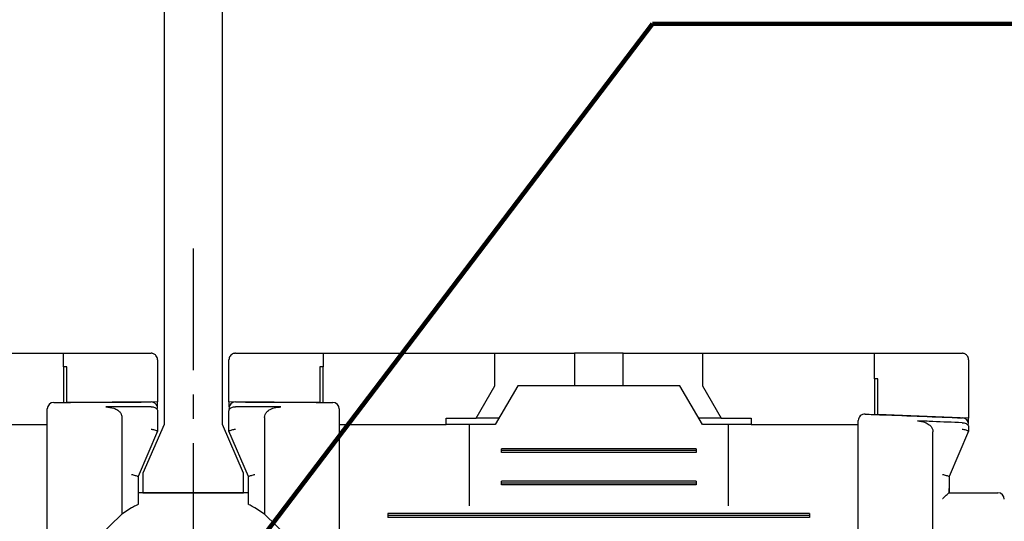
# Model space of a CAD drawing. Extents: x 2148 to 5165, y -907 to 1459.
# Tile 8 of 27: x 4459 to 4490, y 1352 to 1368. Entities that reach past the tile are written whole.
import ezdxf

# ---------------------------------------------------------------- set-up
doc = ezdxf.new("R2010")
doc.units = 0
doc.header["$LTSCALE"] = 3
doc.header["$MEASUREMENT"] = 0
doc.linetypes.add('CENTER', pattern=[2, 1.25, -0.25, 0.25, -0.25])
doc.layers.get('0').update_dxf_attribs({"linetype": 'CONTINUOUS'})
doc.layers.get('Defpoints').update_dxf_attribs({"linetype": 'CONTINUOUS'})
doc.layers.add('cen', color=1, linetype='CENTER')
doc.layers.add('di', color=3, linetype='CONTINUOUS')
doc.styles.add('KIM', font='ROMANS.shx', dxfattribs={"height": 5, "bigfont": 'GSG1.shx'})
doc.styles.get("Standard").update_dxf_attribs({"font": 'romans.shx', "height": 3, "bigfont": 'ghs.shx'})
doc.dimstyles.get("Standard").update_dxf_attribs({"dimtxt": 0.18, "dimasz": 0.18, "dimexe": 0.18, "dimexo": 0.0625, "dimgap": 0.09, "dimtad": 0, "dimtih": 1, "dimtoh": 1, "dimdec": 4, "dimzin": 0, "dimdsep": 46, "dimtxsty": 'Standard', "dimcen": 0.09, "dimadec": 0, "dimazin": 0, "dimtfac": 1, "dimtdec": 4, "dimtofl": 0, "dimtmove": 0, "dimatfit": 3, "dimfxl": 0, "dimtolj": 1, "dimtzin": 0, "dimarcsym": 0})
doc.dimstyles.new('STANDARD$0', dxfattribs={"dimtxt": 5, "dimasz": 5, "dimexe": 1, "dimexo": 2, "dimgap": 2, "dimtad": 1, "dimdec": 4, "dimzin": 12, "dimdsep": 46, "dimtxsty": 'KIM', "dimcen": -1, "dimdle": 0.1, "dimadec": 0, "dimazin": 0, "dimtfac": 1, "dimtdec": 4, "dimtmove": 0, "dimatfit": 3, "dimfxl": 0, "dimtolj": 1, "dimtzin": 0, "dimarcsym": 0})

# ---------------------------------------------------------------- blocks, each defined once
blk = doc.blocks.new('*D142')
at = {"layer": 'Defpoints', "color": 0}
for p in [(4440.428, 1357.442), (4430.666, 1258.842), (4464.628, 1258.842)]:
    blk.add_point(p, dxfattribs=at)
at = {"layer": 'di'}
for p, q in [((4438.428, 1357.442), (4428.666, 1357.442)), ((4430.666, 1354.642), (4430.666, 1261.642)), ((4462.628, 1258.842), (4428.666, 1258.842))]:
    blk.add_line(p, q, dxfattribs=at)
for points in [[(4430.199, 1354.642), (4431.132, 1354.642), (4430.666, 1357.442)], [(4430.199, 1261.642), (4431.132, 1261.642), (4430.666, 1258.842)]]:
    blk.add_solid(points, dxfattribs=at)
at = {"layer": 'di', "insert": (4427.166, 1308.542), "char_height": 3, "attachment_point": 5, "rotation": 90}
blk.add_mtext('\\A1;98.5', dxfattribs=at)
blk = doc.blocks.new('*D146')
at = {"layer": 'Defpoints', "color": 0}
for p in [(4467.983, 1349.442), (4467.905, 1348.442), (4497.442, 1348.442)]:
    blk.add_point(p, dxfattribs=at)
at = {"layer": 'di'}
for p, q in [((4497.442, 1352.242), (4497.442, 1359.756)), ((4469.983, 1349.442), (4499.442, 1349.442)), ((4497.442, 1348.442), (4497.442, 1349.442)), ((4469.905, 1348.442), (4499.442, 1348.442)), ((4497.442, 1345.642), (4497.442, 1342.842))]:
    blk.add_line(p, q, dxfattribs=at)
for points in [[(4496.975, 1352.242), (4497.908, 1352.242), (4497.442, 1349.442)], [(4496.975, 1345.642), (4497.908, 1345.642), (4497.442, 1348.442)]]:
    blk.add_solid(points, dxfattribs=at)
at = {"layer": 'di', "insert": (4493.942, 1357.399), "char_height": 3, "attachment_point": 5, "rotation": 90}
blk.add_mtext('\\A1;1', dxfattribs=at)
blk = doc.blocks.new('12323')
for p, q in [((3792.299, 1407.975), (3790.799, 1407.325)), ((3792.899, 1407.975), (3792.299, 1407.975)), ((3792.899, 1404.875), (3792.899, 1407.975)), ((3790.799, 1407.325), (3742.999, 1407.325)), ((3742.999, 1405.525), (3790.799, 1405.525)), ((3742.999, 1405.525), (3790.799, 1405.525)), ((3790.799, 1405.525), (3792.299, 1404.875)), ((3792.299, 1404.875), (3792.899, 1404.875))]:
    blk.add_line(p, q)
blk = doc.blocks.new('*D152')
at = {"layer": 'Defpoints', "color": 0}
for p in [(4462.928, 1407.542), (4430.666, 1357.442), (4440.428, 1357.442)]:
    blk.add_point(p, dxfattribs=at)
at = {"layer": 'di'}
for p, q in [((4460.928, 1407.542), (4428.666, 1407.542)), ((4430.666, 1404.742), (4430.666, 1360.242)), ((4438.428, 1357.442), (4428.666, 1357.442))]:
    blk.add_line(p, q, dxfattribs=at)
for points in [[(4430.199, 1404.742), (4431.132, 1404.742), (4430.666, 1407.542)], [(4430.199, 1360.242), (4431.132, 1360.242), (4430.666, 1357.442)]]:
    blk.add_solid(points, dxfattribs=at)
at = {"layer": 'di', "insert": (4427.166, 1381.429), "char_height": 3, "attachment_point": 5, "rotation": 90}
blk.add_mtext('\\A1;48', dxfattribs=at)

msp = doc.modelspace()

# ---------------------------------------------------------------- linework, layer by layer
for p, q in [((4455.328, 1357.442), (4460.628, 1357.442)), ((4460.628, 1357.028), (4460.628, 1357.442)), ((4460.628, 1357.442), (4463.328, 1357.442)), ((4465.928, 1357.442), (4468.628, 1357.442)), ((4468.628, 1357.442), (4468.628, 1357.028)), ((4468.628, 1357.442), (4473.928, 1357.442)), ((4473.928, 1356.442), (4473.928, 1357.442)), ((4473.928, 1357.442), (4475.878, 1357.442)), ((4475.878, 1357.442), (4476.378, 1357.442)), ((4476.378, 1357.442), (4476.378, 1356.442)), ((4477.878, 1357.442), (4476.378, 1357.442)), ((4477.878, 1356.442), (4477.878, 1357.442)), ((4477.878, 1357.442), (4478.378, 1357.442)), ((4478.378, 1357.442), (4480.328, 1357.442)), ((4480.328, 1357.442), (4480.328, 1356.442)), ((4480.328, 1357.442), (4485.628, 1357.442)), ((4485.628, 1356.655), (4485.628, 1357.442)), ((4460.628, 1357.028), (4460.628, 1355.928)), ((4460.728, 1355.929), (4460.728, 1357.029)), ((4463.528, 1357.242), (4463.528, 1355.941)), ((4465.728, 1355.941), (4465.728, 1357.242)), ((4468.528, 1357.029), (4468.528, 1355.929)), ((4468.628, 1355.928), (4468.628, 1357.028)), ((4488.528, 1357.242), (4488.528, 1355.442)), ((4485.628, 1356.655), (4485.628, 1355.556)), ((4485.728, 1355.552), (4485.728, 1356.652)), ((4473.351, 1355.442), (4473.928, 1356.442)), ((4474.628, 1356.442), (4473.935, 1355.242)), ((4479.628, 1356.442), (4474.628, 1356.442)), ((4480.321, 1355.242), (4479.628, 1356.442)), ((4480.328, 1356.442), (4480.905, 1355.442)), ((4463.528, 1355.941), (4460.728, 1355.929)), ((4463.328, 1355.792), (4463.328, 1355.792)), ((4463.528, 1355.788), (4463.528, 1355.941)), ((4468.528, 1355.929), (4465.728, 1355.941)), ((4465.728, 1355.941), (4465.728, 1355.788)), ((4465.928, 1355.792), (4465.928, 1355.792)), ((4462.428, 1355.463), (4462.428, 1352.479)), ((4463.528, 1355.66), (4463.528, 1355.043)), ((4465.728, 1355.043), (4465.728, 1355.66)), ((4466.828, 1355.463), (4466.828, 1352.479)), ((4472.428, 1355.442), (4473.351, 1355.442)), ((4472.428, 1355.242), (4472.428, 1355.442)), ((4474.051, 1355.442), (4473.351, 1355.442)), ((4480.905, 1355.442), (4480.205, 1355.442)), ((4480.905, 1355.442), (4481.828, 1355.442)), ((4481.828, 1355.442), (4481.828, 1355.242)), ((4488.528, 1355.442), (4485.728, 1355.552)), ((4488.528, 1355.298), (4488.528, 1355.442)), ((4456.828, 1355.242), (4460.128, 1355.242)), ((4469.128, 1355.242), (4472.428, 1355.242)), ((4473.128, 1355.242), (4472.428, 1355.242)), ((4473.128, 1355.242), (4473.128, 1352.742)), ((4473.935, 1355.242), (4473.128, 1355.242)), ((4481.128, 1355.242), (4480.321, 1355.242)), ((4481.128, 1352.742), (4481.128, 1355.242)), ((4481.828, 1355.242), (4481.128, 1355.242)), ((4481.828, 1355.242), (4485.128, 1355.242)), ((4488.328, 1355.301), (4488.335, 1355.301)), ((4488.528, 1355.169), (4488.528, 1355.043)), ((4460.128, 1339.642), (4460.128, 1354.844)), ((4463.528, 1355.042), (4462.928, 1353.642)), ((4463.528, 1355.043), (4463.528, 1355.042)), ((4465.728, 1355.042), (4465.728, 1355.043)), ((4466.328, 1353.642), (4465.728, 1355.042)), ((4469.128, 1354.844), (4469.128, 1339.642)), ((4487.428, 1339.628), (4487.428, 1355.022)), ((4488.528, 1355.042), (4487.928, 1353.642)), ((4488.528, 1355.043), (4488.528, 1355.042)), ((4474.128, 1354.384), (4474.128, 1354.5)), ((4480.128, 1354.5), (4474.128, 1354.5)), ((4480.128, 1354.442), (4474.128, 1354.442)), ((4480.128, 1354.384), (4474.128, 1354.384)), ((4480.128, 1354.5), (4480.128, 1354.384)), ((4485.128, 1339.642), (4485.128, 1354.484)), ((4462.928, 1353.643), (4462.928, 1352.785)), ((4462.928, 1353.642), (4462.928, 1353.643)), ((4466.328, 1352.785), (4466.328, 1353.643)), ((4466.328, 1353.643), (4466.328, 1353.642)), ((4487.928, 1353.643), (4487.928, 1353.275)), ((4487.928, 1353.642), (4487.928, 1353.643)), ((4474.128, 1353.384), (4474.128, 1353.5)), ((4480.128, 1353.5), (4474.128, 1353.5)), ((4480.128, 1353.442), (4474.128, 1353.442)), ((4480.128, 1353.384), (4474.128, 1353.384)), ((4480.128, 1353.5), (4480.128, 1353.384)), ((4466.328, 1353.142), (4462.928, 1353.142)), ((4487.927, 1353.142), (4488.928, 1353.142)), ((4487.928, 1353.275), (4487.928, 1353.142)), ((4462.428, 1352.479), (4461.678, 1351.757)), ((4462.728, 1352.675), (4462.428, 1352.479)), ((4466.828, 1352.479), (4466.528, 1352.675)), ((4467.578, 1351.757), (4466.828, 1352.479)), ((4470.628, 1352.5), (4470.628, 1352.384)), ((4483.628, 1352.5), (4470.628, 1352.5)), ((4483.628, 1352.442), (4470.628, 1352.442)), ((4483.628, 1352.5), (4483.628, 1352.384)), ((4483.628, 1352.384), (4470.628, 1352.384))]:
    msp.add_line(p, q)
at = {"flags": 128}
for points in [[(4460.728, 1357.029), (4460.716, 1357.029), (4460.703, 1357.029), (4460.691, 1357.028), (4460.678, 1357.028), (4460.666, 1357.028), (4460.653, 1357.028), (4460.641, 1357.028), (4460.628, 1357.028)], [(4468.628, 1357.028), (4468.616, 1357.028), (4468.603, 1357.028), (4468.591, 1357.028), (4468.578, 1357.028), (4468.566, 1357.028), (4468.553, 1357.029), (4468.541, 1357.029), (4468.528, 1357.029)], [(4485.728, 1356.652), (4485.716, 1356.652), (4485.703, 1356.653), (4485.691, 1356.653), (4485.678, 1356.654), (4485.666, 1356.654), (4485.653, 1356.654), (4485.641, 1356.655), (4485.628, 1356.655)]]:
    msp.add_lwpolyline(points, dxfattribs=at)
for centre, start, end in [((4460.328, 1355.726), 90.4313, 180), ((4463.328, 1355.741), 0, 90.1304), ((4465.928, 1355.741), 89.8696, 180), ((4468.928, 1355.726), 0, 89.5687), ((4485.328, 1355.367), 87.9234, 180), ((4488.328, 1355.25), 0, 87.6223), ((4489.428, 1352.942), 0, 90)]:
    msp.add_arc(centre, 0.2, start, end)
for points, knots in [([(4463.528, 1357.242), (4463.521, 1357.289), (4463.512, 1357.346), (4463.446, 1357.405), (4463.41, 1357.426), (4463.371, 1357.438), (4463.345, 1357.442), (4463.331, 1357.442), (4463.328, 1357.442)], [0, 0, 0, 0, 0.587218, 0.716965, 0.847439, 0.920034, 0.982091, 1, 1, 1, 1]), ([(4465.928, 1357.442), (4465.917, 1357.441), (4465.893, 1357.44), (4465.852, 1357.429), (4465.802, 1357.402), (4465.742, 1357.339), (4465.734, 1357.281), (4465.728, 1357.242)], [0, 0, 0, 0, 0.062255, 0.139638, 0.264123, 0.509304, 1, 1, 1, 1]), ([(4485.628, 1357.442), (4486.341, 1357.442), (4487.242, 1357.442), (4488.141, 1357.442), (4488.328, 1357.442)], [0, 0, 0, 0, 0.792364, 1, 1, 1, 1]), ([(4488.528, 1357.242), (4488.521, 1357.288), (4488.513, 1357.343), (4488.449, 1357.403), (4488.415, 1357.424), (4488.377, 1357.437), (4488.348, 1357.442), (4488.332, 1357.442), (4488.328, 1357.442)], [0, 0, 0, 0, 0.582295, 0.707133, 0.83265, 0.904335, 0.976667, 1, 1, 1, 1]), ([(4460.327, 1355.926), (4460.499, 1355.927), (4461.499, 1355.934), (4462.5, 1355.938), (4463.328, 1355.941)], [0, 0, 0, 0, 0.172485, 1, 1, 1, 1]), ([(4463.328, 1355.792), (4463.028, 1355.791), (4462.563, 1355.79), (4462.097, 1355.788), (4461.932, 1355.787)], [0, 0, 0, 0, 0.644488, 1, 1, 1, 1]), ([(4461.932, 1355.787), (4462.017, 1355.781), (4462.147, 1355.772), (4462.297, 1355.697), (4462.378, 1355.621), (4462.422, 1355.54), (4462.426, 1355.487), (4462.428, 1355.463)], [0, 0, 0, 0, 0.385289, 0.590763, 0.75634, 0.888404, 1, 1, 1, 1]), ([(4463.328, 1355.792), (4463.349, 1355.791), (4463.39, 1355.789), (4463.445, 1355.77), (4463.49, 1355.743), (4463.52, 1355.706), (4463.528, 1355.676), (4463.528, 1355.661), (4463.528, 1355.66)], [0, 0, 0, 0, 0.183846, 0.367402, 0.55858, 0.769685, 0.990925, 1, 1, 1, 1]), ([(4465.728, 1355.66), (4465.728, 1355.661), (4465.728, 1355.676), (4465.736, 1355.706), (4465.766, 1355.743), (4465.811, 1355.77), (4465.866, 1355.789), (4465.907, 1355.791), (4465.928, 1355.792)], [0, 0, 0, 0, 0.009075, 0.2303139, 0.4414182, 0.6325961, 0.8161544, 1, 1, 1, 1]), ([(4467.324, 1355.787), (4467.159, 1355.788), (4466.694, 1355.79), (4466.228, 1355.791), (4465.928, 1355.792)], [0, 0, 0, 0, 0.355512, 1, 1, 1, 1]), ([(4465.929, 1355.941), (4466.756, 1355.938), (4467.757, 1355.934), (4468.757, 1355.927), (4468.93, 1355.926)], [0, 0, 0, 0, 0.827515, 1, 1, 1, 1]), ([(4466.828, 1355.463), (4466.832, 1355.495), (4466.839, 1355.56), (4466.901, 1355.649), (4467.011, 1355.73), (4467.16, 1355.78), (4467.273, 1355.785), (4467.324, 1355.787)], [0, 0, 0, 0, 0.147855, 0.295343, 0.483266, 0.764247, 1, 1, 1, 1]), ([(4460.128, 1354.844), (4460.128, 1354.878), (4460.128, 1355.023), (4460.128, 1355.267), (4460.128, 1355.52), (4460.128, 1355.693), (4460.128, 1355.715), (4460.128, 1355.726)], [0, 0, 0, 0, 0.0708776, 0.3031649, 0.5354459, 0.7677235, 1, 1, 1, 1]), ([(4469.128, 1355.726), (4469.128, 1355.725), (4469.128, 1355.72), (4469.128, 1355.647), (4469.128, 1355.452), (4469.128, 1355.175), (4469.128, 1354.955), (4469.128, 1354.844)], [0, 0, 0, 0, 0.070842, 0.303125, 0.535414, 0.767707, 1, 1, 1, 1]), ([(4485.335, 1355.567), (4485.507, 1355.56), (4486.507, 1355.524), (4487.508, 1355.484), (4488.336, 1355.45)], [0, 0, 0, 0, 0.17144, 1, 1, 1, 1]), ([(4485.128, 1354.484), (4485.128, 1354.518), (4485.128, 1354.663), (4485.128, 1354.908), (4485.128, 1355.161), (4485.128, 1355.334), (4485.128, 1355.356), (4485.128, 1355.367)], [0, 0, 0, 0, 0.071852, 0.304045, 0.536089, 0.768042, 1, 1, 1, 1]), ([(4486.95, 1355.357), (4487.033, 1355.347), (4487.161, 1355.332), (4487.307, 1355.251), (4487.385, 1355.172), (4487.423, 1355.092), (4487.427, 1355.043), (4487.428, 1355.022)], [0, 0, 0, 0, 0.386444, 0.5980593, 0.7673494, 0.9030567, 1, 1, 1, 1]), ([(4488.328, 1355.301), (4488.028, 1355.313), (4487.569, 1355.332), (4487.109, 1355.35), (4486.95, 1355.357)], [0, 0, 0, 0, 0.652978, 1, 1, 1, 1]), ([(4488.335, 1355.301), (4488.356, 1355.299), (4488.397, 1355.296), (4488.451, 1355.276), (4488.495, 1355.247), (4488.522, 1355.211), (4488.528, 1355.183), (4488.528, 1355.17), (4488.528, 1355.169)], [0, 0, 0, 0, 0.188749, 0.377161, 0.574273, 0.792588, 0.990737, 1, 1, 1, 1]), ([(4463.328, 1355.107), (4463.33, 1355.107), (4463.346, 1355.103), (4463.384, 1355.095), (4463.439, 1355.081), (4463.488, 1355.066), (4463.522, 1355.052), (4463.526, 1355.046), (4463.528, 1355.043)], [0, 0, 0, 0, 0.014306, 0.155256, 0.370397, 0.58149, 0.790707, 1, 1, 1, 1]), ([(4465.728, 1355.043), (4465.73, 1355.046), (4465.735, 1355.052), (4465.768, 1355.066), (4465.817, 1355.081), (4465.872, 1355.095), (4465.911, 1355.103), (4465.927, 1355.107), (4465.928, 1355.107)], [0, 0, 0, 0, 0.2092927, 0.4185112, 0.6296038, 0.8447417, 0.9856936, 1, 1, 1, 1]), ([(4488.328, 1355.107), (4488.33, 1355.107), (4488.346, 1355.103), (4488.384, 1355.095), (4488.439, 1355.081), (4488.488, 1355.066), (4488.522, 1355.052), (4488.526, 1355.046), (4488.528, 1355.043)], [0, 0, 0, 0, 0.0143064, 0.1552583, 0.3703962, 0.5814888, 0.7907073, 1, 1, 1, 1]), ([(4462.728, 1353.706), (4462.73, 1353.706), (4462.746, 1353.703), (4462.784, 1353.694), (4462.839, 1353.68), (4462.888, 1353.665), (4462.922, 1353.652), (4462.926, 1353.646), (4462.928, 1353.643)], [0, 0, 0, 0, 0.014303, 0.155266, 0.37041, 0.5815, 0.790723, 1, 1, 1, 1]), ([(4466.328, 1353.643), (4466.33, 1353.646), (4466.335, 1353.652), (4466.368, 1353.665), (4466.417, 1353.68), (4466.472, 1353.694), (4466.511, 1353.703), (4466.527, 1353.706), (4466.528, 1353.706)], [0, 0, 0, 0, 0.209277, 0.4185, 0.629588, 0.844731, 0.985697, 1, 1, 1, 1]), ([(4487.728, 1353.706), (4487.73, 1353.706), (4487.746, 1353.703), (4487.784, 1353.694), (4487.839, 1353.68), (4487.888, 1353.665), (4487.922, 1353.652), (4487.926, 1353.646), (4487.928, 1353.643)], [0, 0, 0, 0, 0.014303, 0.155269, 0.370412, 0.5815, 0.790723, 1, 1, 1, 1]), ([(4487.728, 1352.965), (4487.729, 1352.965), (4487.738, 1352.974), (4487.775, 1353.011), (4487.831, 1353.064), (4487.884, 1353.111), (4487.915, 1353.137), (4487.923, 1353.14), (4487.927, 1353.142)], [0, 0, 0, 0, 0.007909, 0.106332, 0.436952, 0.679895, 0.839402, 1, 1, 1, 1]), ([(4487.927, 1353.142), (4487.928, 1353.186), (4487.928, 1353.231), (4487.928, 1353.275), (4487.928, 1353.275)], [0, 0, 0, 0, 0.9895606, 1, 1, 1, 1]), ([(4488.928, 1353.142), (4488.984, 1353.142), (4489.096, 1353.142), (4489.245, 1353.142), (4489.358, 1353.142), (4489.419, 1353.142), (4489.426, 1353.142), (4489.428, 1353.142)], [0, 0, 0, 0, 0.212947, 0.425872, 0.639421, 0.854292, 1, 1, 1, 1]), ([(4462.928, 1352.785), (4462.926, 1352.784), (4462.922, 1352.781), (4462.891, 1352.766), (4462.846, 1352.741), (4462.789, 1352.71), (4462.747, 1352.686), (4462.728, 1352.675)], [0, 0, 0, 0, 0.188953, 0.377388, 0.579409, 0.805369, 1, 1, 1, 1]), ([(4466.528, 1352.675), (4466.499, 1352.692), (4466.443, 1352.724), (4466.377, 1352.759), (4466.336, 1352.781), (4466.33, 1352.783), (4466.328, 1352.785)], [0, 0, 0, 0, 0.297963, 0.559959, 0.798937, 1, 1, 1, 1])]:
    msp.add_open_spline(points, degree=3, knots=knots)
at = {"layer": 'cen'}
for p, q in [((4464.628, 1360.675), (4464.628, 1255.536)), ((4464.628, 1352.797), (4464.628, 1346.087))]:
    msp.add_line(p, q, dxfattribs=at)

# ---------------------------------------------------------------- block references
at = {"layer": 'di', "rotation": 270}
msp.add_blockref('12323', (3058.203, 5146.041), dxfattribs=at)

# ---------------------------------------------------------------- dimensions: what is measured, and where the dimension line sits
at = {"layer": 'di'}
for base, p1, p2, text, picture, middle in [((4430.666, 1357.442), (4462.928, 1407.542), (4440.428, 1357.442), '48', '*D152', (4430.666, 1381.429)), ((4430.666, 1258.842), (4440.428, 1357.442), (4464.628, 1258.842), '98.5', '*D142', (4430.666, 1308.542))]:
    dim = msp.add_linear_dim(base=base, p1=p1, p2=p2, angle=90, text=text, dimstyle='STANDARD$0', override={"dimtxt": 3, "dimasz": 2.8, "dimexe": 2, "dimdec": 2, "dimzin": 8, "dimtxsty": 'Standard', "dimcen": 0, "dimclrd": 256, "dimclre": 256, "dimclrt": 256, "dimadec": 2, "dimazin": 2, "dimtfac": 0.6, "dimtdec": 2, "dimtzin": 8, "dimlwd": 65535, "dimlwe": 65535, "dimarcsym": 1}, dxfattribs=at)
    dim.commit()
    dim.dimension.update_dxf_attribs({"geometry": picture, "text_midpoint": middle, "dimtype": 160})
dim = msp.add_linear_dim(base=(4497.442, 1348.442), p1=(4467.983, 1349.442), p2=(4467.905, 1348.442), angle=270, dimstyle='STANDARD$0', override={"dimtxt": 3, "dimasz": 2.8, "dimexe": 2, "dimdec": 2, "dimzin": 8, "dimtxsty": 'Standard', "dimcen": 0, "dimclrd": 256, "dimclre": 256, "dimclrt": 256, "dimadec": 2, "dimazin": 2, "dimtfac": 0.6, "dimtdec": 2, "dimtzin": 8, "dimlwd": 65535, "dimlwe": 65535, "dimarcsym": 1}, dxfattribs=at)
dim.commit()
dim.dimension.update_dxf_attribs({"geometry": '*D146', "text_midpoint": (4497.442, 1357.399), "dimtype": 160})

# ---------------------------------------------------------------- leaders
at = {"layer": 'di', "annotation_type": 0, "has_hookline": 1, "hookline_direction": 0}
for points, text_width in [([(4464.628, 1348.98), (4478.786, 1367.596), (4481.986, 1367.596)], 26.946), ([(4474.628, 1310.542), (4513.872, 1365.032), (4517.072, 1365.032)], 31.6), ([(4483.228, 1310.542), (4512.658, 1353.783), (4515.858, 1353.783)], 45.067)]:
    msp.add_leader(points, dimstyle='Standard', override={"dimtxt": 4, "dimasz": 3.2, "dimexe": 2, "dimexo": 2, "dimgap": 2, "dimtad": 1, "dimtih": 0, "dimtoh": 0, "dimdec": 2, "dimzin": 8, "dimcen": 0, "dimclrd": 256, "dimclre": 256, "dimclrt": 256, "dimadec": 2, "dimazin": 2, "dimtfac": 0.6, "dimtdec": 2, "dimtofl": 1, "dimtzin": 8, "dimlwd": 65535, "dimlwe": 65535, "dimarcsym": 1}, dxfattribs=dict(at, text_width=text_width))

doc.saveas('drawing.dxf')
